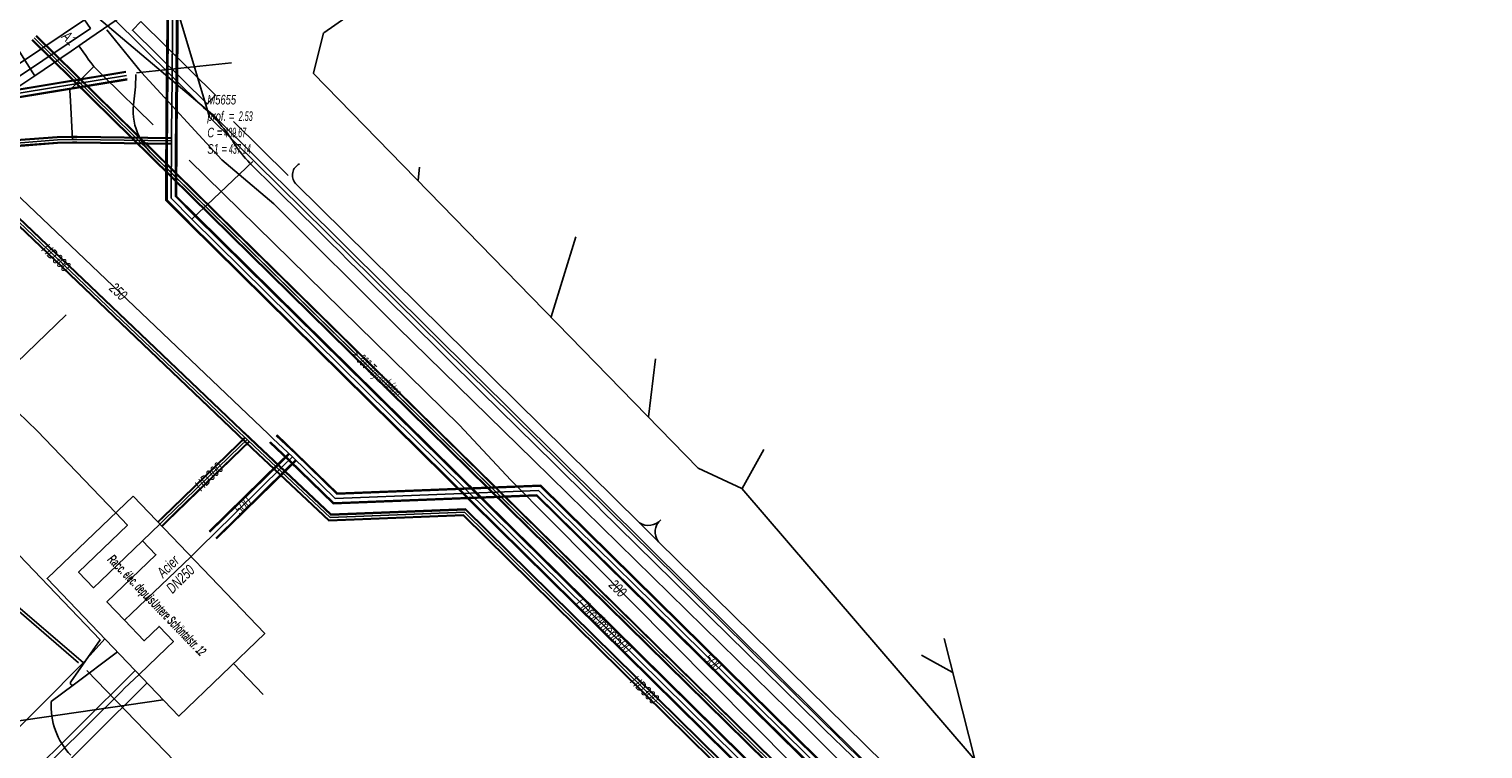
# Model space of a CAD drawing. Header units: metres. Extents: x 2695563 to 2696938, y 1260544 to 1262032.
# Tile 61 of 256: x 2695804 to 2695880, y 1261241 to 1261279. Entities that reach past the tile are written whole.
import ezdxf

# ---------------------------------------------------------------- set-up
doc = ezdxf.new("R2010")
doc.units = ezdxf.units.M
doc.header["$LTSCALE"] = 100
doc.linetypes.add('AUSGEZOGEN', pattern=[0])
doc.linetypes.add('STRICHLINIE2_S3', pattern=[0.25, 0.15, -0.1])
for name, color, linetype in [('Eau portable_Cadastre des conduites_Conduite', 171, 'AUSGEZOGEN'), ('Eau potable_Cadastre des conduites_Conduite_Texte', 171, 'AUSGEZOGEN'), ('EU_Cadastre des conduites', 24, 'AUSGEZOGEN'), ('EU_Cadastre des conduites – Texte', 7, 'AUSGEZOGEN'), ('EU_Cadastre des conduites_Regard normalisé – Texte', 24, 'AUSGEZOGEN'), ('EU_Cadastre des conduites_Texte entrée-sortie', 24, 'AUSGEZOGEN'), ('Gaz_Cadastre des conduites_Conduite', 32, 'AUSGEZOGEN'), ('Gaz_Cadastre des conduites_Conduite_Texte', 32, 'AUSGEZOGEN'), ('Gaz_Cadastre des conduites_Ouvrage_Ligne', 32, 'AUSGEZOGEN'), ('Gaz_Cadastre des conduites_Ouvrage_Surface', 32, 'AUSGEZOGEN'), ('Réseau électrique_Cadastre des conduite_Bord du tracé', 1, 'AUSGEZOGEN'), ('Réseau électrique_Cadastre des conduite_Texte libre_Texte', 1, 'AUSGEZOGEN'), ('Réseau électrique_Cadastre des conduite_Tronçon de tracé', 1, 'AUSGEZOGEN'), ('TV_Cadastre des conduites_CONDUITE', 92, 'AUSGEZOGEN'), ('Télécommunications_SW_Cadastre des conduites_Bord du tracé', 94, 'AUSGEZOGEN')]:
    doc.layers.add(name, color=color, linetype=linetype)
doc.styles.add('ARIAL', font='arial.ttf')
doc.styles.add('ARIALNARROW', font='ARIALN.TTF')
pattern_1 = [(0, (2708005, 1273150), (6075, 6075), [6075, -6075]), (90, (2708005, 1273150), (-6075, 6075), [6075, -6075])]

# ---------------------------------------------------------------- blocks, each defined once
blk = doc.blocks.new('COMPLEXOBJECT_1566')
at = {"layer": 'EU_Cadastre des conduites', "color": 24, "linetype": 'AUSGEZOGEN', "transparency": 33554687}
for p, q in [((5850.591, 11232.519), (5809.442, 11272.938)), ((5851.918, 11232.292), (5850.899, 11232.378)), ((5852.825, 11231.571), (5852.226, 11232.174)), ((5853.05, 11230.294), (5852.995, 11231.189)), ((5869.057, 11214.404), (5853.201, 11229.936)), ((5866.11, 11209.741), (5869.073, 11212.992)), ((5865.979, 11208.902), (5865.979, 11209.404)), ((5865.007, 11207.631), (5865.851, 11208.567))]:
    blk.add_line(p, q, dxfattribs=at)
blk.add_lwpolyline([(5808.563, 11275.41), (5808.667, 11276.352), (5808.673, 11277.016)], dxfattribs=at)
for centre, radius, start, end in [((5811.544, 11275.077), 3, 173.62629, 206.12872), ((5811.551, 11275.084), 3.009, 206.19491, 225.50086), ((5850.925, 11232.858), 0.476, 225.39411, 246.3061), ((5850.942, 11232.872), 0.496, 245.15098, 264.98618), ((5851.834, 11231.608), 0.689, 66.50851, 83.03203), ((5851.837, 11231.622), 0.675, 54.86195, 66.28314), ((5852.378, 11231.141), 0.62, 24.75271, 43.86286), ((5852.343, 11231.136), 0.654, 4.65916, 23.92149), ((5853.495, 11230.278), 0.445, 177.88325, 205.47727), ((5853.49, 11230.258), 0.432, 203.40488, 228.10289), ((5868.364, 11213.692), 0.994, 11.67594, 45.76471), ((5868.357, 11213.691), 1.001, 315.70199, 11.63602), ((5866.452, 11209.416), 0.473, 158.4174, 181.46122), ((5866.428, 11209.427), 0.447, 135.39322, 158.63911), ((5865.498, 11208.891), 0.479, 317.46902, 337.94976), ((5865.527, 11208.89), 0.452, 336.60581, 1.46741)]:
    blk.add_arc(centre, radius, start, end, dxfattribs=at)
blk = doc.blocks.new('COMPLEXOBJECT_1757')
at = {"layer": 'Réseau électrique_Cadastre des conduite_Bord du tracé', "color": 1, "linetype": 'AUSGEZOGEN', "transparency": 33554687}
blk.add_line((5801.723, 11277.757), (5801.01, 11278.794), dxfattribs=at)
for points in [[(5802.578, 11276.92), (5806.293, 11279.426), (5805.986, 11279.882), (5802.572, 11277.583)], [(5801.01, 11278.794), (5800.557, 11278.483), (5801.506, 11277.111)]]:
    blk.add_lwpolyline(points, dxfattribs=at)
for centre, radius, start, end in [((5802.239, 11278.119), 0.631, 215.00749, 301.82809), ((5802.135, 11277.54), 0.762, 214.26925, 305.52581)]:
    blk.add_arc(centre, radius, start, end, dxfattribs=at)
blk = doc.blocks.new('COMPLEXOBJECT_1760')
at = {"layer": 'Réseau électrique_Cadastre des conduite_Bord du tracé', "color": 1, "linetype": 'AUSGEZOGEN', "transparency": 33554687}
for p, q in [((5797.853, 11280.286), (5798.247, 11279.217)), ((5800.944, 11279.804), (5804.683, 11280.103))]:
    blk.add_line(p, q, dxfattribs=at)
blk.add_lwpolyline([(5804.683, 11280.103), (5804.582, 11281.235), (5800.795, 11280.897)], dxfattribs=at)
for centre, radius, start, end in [((5800.821, 11273.382), 7.515, 90.20091, 113.26411), ((5801.086, 11272.661), 7.145, 91.14174, 113.41603)]:
    blk.add_arc(centre, radius, start, end, dxfattribs=at)
blk = doc.blocks.new('COMPLEXOBJECT_2531')
at = {"layer": 'Réseau électrique_Cadastre des conduite_Tronçon de tracé', "color": 1, "linetype": 'AUSGEZOGEN', "transparency": 33554687}
for p, q in [((5812.238, 11275.277), (5807.437, 11280.022)), ((5816.018, 11271.03), (5814.676, 11272.356))]:
    blk.add_line(p, q, dxfattribs=at)
for centre, radius, start, end in [((5806.911, 11269.098), 8.158, 31.8933, 49.23856), ((5818.45, 11276.222), 5.403, 211.39062, 225.68949)]:
    blk.add_arc(centre, radius, start, end, dxfattribs=at)
blk = doc.blocks.new('COMPLEXOBJECT_2568')
at = {"layer": 'Réseau électrique_Cadastre des conduite_Tronçon de tracé', "color": 1, "linetype": 'STRICHLINIE2_S3', "transparency": 33554687}
for p, q in [((5821.98, 11224.272), (5805.263, 11241.272)), ((5804.463, 11194.603), (5822.17, 11222.53)), ((5804, 11184.95), (5803.845, 11192.39))]:
    blk.add_line(p, q, dxfattribs=at)
for centre, radius, start, end in [((5807.96, 11243.846), 3.728, 176.24475, 223.65942), ((5820.984, 11223.282), 1.405, 327.63034, 44.81896), ((5807.586, 11192.538), 3.744, 146.52607, 182.2682)]:
    blk.add_arc(centre, radius, start, end, dxfattribs=at)
blk = doc.blocks.new('COMPLEXOBJECT_2576')
at = {"layer": 'Réseau électrique_Cadastre des conduite_Tronçon de tracé', "color": 1, "linetype": 'AUSGEZOGEN', "transparency": 33554687}
blk.add_line((5799.76, 11259.337), (5805.027, 11264.388), dxfattribs=at)
blk.add_lwpolyline([(5805.263, 11245.126), (5806.8, 11247.33), (5799.44, 11255.01), (5800.18, 11255.69), (5799.691, 11256.222)], dxfattribs=at)
blk.add_arc((5801.278, 11257.745), 2.2, 133.64528, 223.81684, dxfattribs=at)

msp = doc.modelspace()

# ---------------------------------------------------------------- hatches: boundary and pattern name
at = {"layer": 'Gaz_Cadastre des conduites_Ouvrage_Surface', "transparency": 33554687}
h = msp.add_hatch(dxfattribs=at)
h.set_pattern_fill('MUSTER', color=32, scale=4050, style=0, pattern_type=2)
h.set_pattern_definition([(0, (2703955, 1269100), (4050, 4050), [4050, -4050]), (90, (2703955, 1269100), (-4050, 4050), [4050, -4050])])
h.paths.add_polyline_path([(2695809.505, 1261254.684), (2695804.994, 1261250.359), (2695811.915, 1261243.141), (2695816.426, 1261247.467)], flags=0)
at = {"layer": 'Réseau électrique_Cadastre des conduite_Bord du tracé', "lineweight": 18, "transparency": 33554687}
h = msp.add_hatch(dxfattribs=at)
h.set_pattern_fill('MUSTER', color=1, scale=6075, style=0, pattern_type=2)
h.set_pattern_definition(pattern_1)
h.paths.add_polyline_path([(2695801.98, 1261278.604), (2695801.527, 1261278.293), (2695802.476, 1261276.921), (2695802.499, 1261276.889), (2695802.523, 1261276.859), (2695802.549, 1261276.829), (2695802.577, 1261276.802), (2695802.606, 1261276.775), (2695802.636, 1261276.75), (2695802.667, 1261276.727), (2695802.7, 1261276.705), (2695802.733, 1261276.685), (2695802.768, 1261276.667), (2695802.804, 1261276.651), (2695802.84, 1261276.636), (2695802.877, 1261276.623), (2695802.914, 1261276.613), (2695802.953, 1261276.604), (2695802.991, 1261276.597), (2695803.03, 1261276.592), (2695803.069, 1261276.589), (2695803.108, 1261276.588), (2695803.147, 1261276.589), (2695803.186, 1261276.593), (2695803.225, 1261276.598), (2695803.263, 1261276.605), (2695803.302, 1261276.614), (2695803.339, 1261276.625), (2695803.376, 1261276.638), (2695803.412, 1261276.653), (2695803.448, 1261276.669), (2695803.482, 1261276.688), (2695803.516, 1261276.708), (2695803.548, 1261276.73), (2695807.263, 1261279.236), (2695806.956, 1261279.692), (2695803.542, 1261277.393), (2695803.515, 1261277.377), (2695803.488, 1261277.363), (2695803.46, 1261277.35), (2695803.432, 1261277.339), (2695803.402, 1261277.328), (2695803.373, 1261277.32), (2695803.343, 1261277.312), (2695803.313, 1261277.307), (2695803.282, 1261277.302), (2695803.251, 1261277.3), (2695803.221, 1261277.298), (2695803.19, 1261277.298), (2695803.159, 1261277.3), (2695803.128, 1261277.303), (2695803.098, 1261277.308), (2695803.068, 1261277.314), (2695803.038, 1261277.322), (2695803.009, 1261277.331), (2695802.98, 1261277.342), (2695802.951, 1261277.354), (2695802.923, 1261277.367), (2695802.896, 1261277.381), (2695802.87, 1261277.397), (2695802.844, 1261277.415), (2695802.82, 1261277.433), (2695802.796, 1261277.453), (2695802.773, 1261277.474), (2695802.751, 1261277.495), (2695802.731, 1261277.518), (2695802.711, 1261277.542), (2695802.693, 1261277.567)], flags=0)
h = msp.add_hatch(dxfattribs=at)
h.set_pattern_fill('MUSTER', color=1, scale=6075, style=0, pattern_type=2)
h.set_pattern_definition(pattern_1)
h.paths.add_polyline_path([(2695809.912, 1261279.605), (2695809.474, 1261279.143), (2695813.392, 1261275.272), (2695813.838, 1261275.724)], flags=0)

# ---------------------------------------------------------------- linework, layer by layer
at = {"layer": 'Eau portable_Cadastre des conduites_Conduite', "linetype": 'AUSGEZOGEN', "transparency": 33554687}
for p, q in [((2695811.31, 1261281.251), (2695811.253, 1261274.897)), ((2695811.341, 1261281.25), (2695811.284, 1261274.896)), ((2695811.372, 1261281.25), (2695811.315, 1261274.896)), ((2695811.81, 1261281.246), (2695811.753, 1261274.892)), ((2695811.841, 1261281.246), (2695811.784, 1261274.892)), ((2695811.872, 1261281.245), (2695811.815, 1261274.891)), ((2695811.253, 1261274.897), (2695811.246, 1261274.113)), ((2695811.284, 1261274.896), (2695811.277, 1261274.112)), ((2695811.315, 1261274.896), (2695811.308, 1261274.112)), ((2695811.753, 1261274.892), (2695811.746, 1261274.108)), ((2695811.784, 1261274.892), (2695811.777, 1261274.108)), ((2695811.815, 1261274.891), (2695811.808, 1261274.107)), ((2695811.246, 1261274.113), (2695811.239, 1261273.333)), ((2695811.277, 1261274.112), (2695811.27, 1261273.332)), ((2695811.308, 1261274.112), (2695811.301, 1261273.332)), ((2695811.746, 1261274.108), (2695811.739, 1261273.328)), ((2695811.777, 1261274.108), (2695811.77, 1261273.328)), ((2695811.808, 1261274.107), (2695811.801, 1261273.327)), ((2695805.521, 1261273.549), (2695803.364, 1261273.382)), ((2695805.522, 1261273.53), (2695803.365, 1261273.364)), ((2695805.523, 1261273.511), (2695803.367, 1261273.345)), ((2695805.537, 1261273.249), (2695803.387, 1261273.083)), ((2695805.538, 1261273.23), (2695803.389, 1261273.064)), ((2695805.539, 1261273.211), (2695803.39, 1261273.046)), ((2695806.326, 1261273.569), (2695805.521, 1261273.549)), ((2695806.326, 1261273.55), (2695805.522, 1261273.53)), ((2695806.327, 1261273.531), (2695805.523, 1261273.511)), ((2695806.333, 1261273.269), (2695805.537, 1261273.249)), ((2695806.334, 1261273.25), (2695805.538, 1261273.23)), ((2695806.334, 1261273.231), (2695805.539, 1261273.211)), ((2695806.558, 1261273.266), (2695806.328, 1261273.269)), ((2695806.558, 1261273.247), (2695806.328, 1261273.25)), ((2695806.558, 1261273.228), (2695806.328, 1261273.231)), ((2695806.562, 1261273.566), (2695806.332, 1261273.569)), ((2695806.562, 1261273.547), (2695806.332, 1261273.55)), ((2695806.562, 1261273.528), (2695806.332, 1261273.531)), ((2695811.518, 1261273.199), (2695806.558, 1261273.266)), ((2695811.518, 1261273.18), (2695806.558, 1261273.247)), ((2695811.518, 1261273.161), (2695806.558, 1261273.228)), ((2695811.522, 1261273.499), (2695806.562, 1261273.566)), ((2695811.522, 1261273.48), (2695806.562, 1261273.547)), ((2695811.522, 1261273.461), (2695806.562, 1261273.528)), ((2695811.239, 1261273.331), (2695811.236, 1261272.451)), ((2695811.27, 1261273.331), (2695811.267, 1261272.451)), ((2695811.301, 1261273.331), (2695811.298, 1261272.451)), ((2695811.739, 1261273.329), (2695811.736, 1261272.449)), ((2695811.77, 1261273.329), (2695811.767, 1261272.449)), ((2695811.801, 1261273.329), (2695811.798, 1261272.449)), ((2695811.236, 1261272.451), (2695811.233, 1261271.501)), ((2695811.267, 1261272.451), (2695811.264, 1261271.501)), ((2695811.298, 1261272.451), (2695811.295, 1261271.501)), ((2695811.736, 1261272.449), (2695811.733, 1261271.499)), ((2695811.767, 1261272.449), (2695811.764, 1261271.499)), ((2695811.798, 1261272.449), (2695811.795, 1261271.499)), ((2695811.233, 1261271.501), (2695811.228, 1261270.204)), ((2695811.264, 1261271.501), (2695811.26, 1261270.217)), ((2695811.295, 1261271.501), (2695811.291, 1261270.23)), ((2695811.733, 1261271.499), (2695811.729, 1261270.41)), ((2695811.764, 1261271.499), (2695811.76, 1261270.423)), ((2695811.795, 1261271.499), (2695811.792, 1261270.436)), ((2695811.228, 1261270.204), (2695812.401, 1261269.031)), ((2695811.26, 1261270.217), (2695812.423, 1261269.053)), ((2695811.291, 1261270.23), (2695812.445, 1261269.075)), ((2695811.729, 1261270.41), (2695812.755, 1261269.385)), ((2695811.76, 1261270.423), (2695812.777, 1261269.407)), ((2695811.792, 1261270.436), (2695812.799, 1261269.429)), ((2695812.754, 1261269.386), (2695878.188, 1261204.859)), ((2695812.776, 1261269.408), (2695878.21, 1261204.881)), ((2695812.797, 1261269.43), (2695878.231, 1261204.903)), ((2695812.403, 1261269.03), (2695877.837, 1261204.503)), ((2695812.424, 1261269.052), (2695877.858, 1261204.525)), ((2695812.446, 1261269.074), (2695877.88, 1261204.547))]:
    msp.add_line(p, q, dxfattribs=at)
at = {"layer": 'Eau portable_Cadastre des conduites_Conduite', "color": 255, "linetype": 'AUSGEZOGEN', "transparency": 33554687}
for p, q in [((2695811.591, 1261281.248), (2695811.534, 1261274.894)), ((2695811.534, 1261274.894), (2695811.527, 1261274.11)), ((2695811.527, 1261274.11), (2695811.52, 1261273.33)), ((2695805.53, 1261273.38), (2695803.377, 1261273.214)), ((2695806.33, 1261273.4), (2695805.53, 1261273.38)), ((2695806.56, 1261273.397), (2695806.33, 1261273.4)), ((2695811.52, 1261273.33), (2695806.56, 1261273.397)), ((2695811.52, 1261273.33), (2695811.517, 1261272.45)), ((2695811.517, 1261272.45), (2695811.514, 1261271.5)), ((2695811.514, 1261271.5), (2695811.51, 1261270.32)), ((2695811.51, 1261270.32), (2695812.6, 1261269.23)), ((2695812.6, 1261269.23), (2695878.034, 1261204.703))]:
    msp.add_line(p, q, dxfattribs=at)
at = {"layer": 'Eau portable_Cadastre des conduites_Conduite', "color": 7, "linetype": 'AUSGEZOGEN', "transparency": 33554687}
msp.add_line((2695812.449, 1261272.329), (2695826.648, 1261258.408), dxfattribs=at)
for points in [[(2695814.868, 1261284.258), (2695814.746, 1261283.876), (2695814.533, 1261283.73), (2695807.241, 1261278.726), (2695806.66, 1261278.327)], [(2695801.061, 1261281.901), (2695801.255, 1261281.598), (2695801.39, 1261281.39), (2695801.962, 1261280.5), (2695804.238, 1261276.907), (2695804.338, 1261276.749)], [(2695806.66, 1261278.327), (2695806.251, 1261278.049), (2695804.338, 1261276.749), (2695801.709, 1261274.994), (2695800.009, 1261273.899), (2695797.963, 1261273.73), (2695796.802, 1261273.634), (2695796.45, 1261273.604), (2695795.711, 1261273.543), (2695795.423, 1261273.519)], [(2695806.66, 1261278.327), (2695807.021, 1261277.811), (2695807.19, 1261277.568), (2695807.283, 1261277.447), (2695807.44, 1261277.24), (2695807.96, 1261276.73), (2695810.562, 1261274.179)], [(2695806.33, 1261273.4), (2695806.213, 1261275.42), (2695806.18, 1261276), (2695807.44, 1261277.24)], [(2695812.6, 1261269.23), (2695813.017, 1261269.623), (2695813.381, 1261269.967), (2695815.8, 1261272.25)], [(2695826.648, 1261258.408), (2695826.899, 1261258.139), (2695829.349, 1261255.514), (2695850.478, 1261234.227), (2695861.757, 1261223.318)], [(2695800.263, 1261234.988), (2695800.396, 1261235.12), (2695800.7, 1261235.42), (2695801.503, 1261236.217), (2695810.249, 1261244.878)]]:
    msp.add_lwpolyline(points, dxfattribs=at)
at = {"layer": 'EU_Cadastre des conduites', "color": 24, "linetype": 'AUSGEZOGEN', "transparency": 33554687}
for p, q in [((2695837.097, 1261291.211), (2695819.52, 1261279.009)), ((2695819.509, 1261279.009), (2695818.98, 1261276.895)), ((2695814.672, 1261277.436), (2695809.69, 1261276.907)), ((2695818.974, 1261276.895), (2695839.196, 1261256.151)), ((2695824.559, 1261271.948), (2695824.487, 1261271.27)), ((2695832.765, 1261268.296), (2695831.461, 1261264.089)), ((2695836.942, 1261261.888), (2695836.576, 1261258.848)), ((2695842.644, 1261257.135), (2695841.499, 1261255.083)), ((2695839.185, 1261256.146), (2695841.489, 1261255.078)), ((2695841.485, 1261255.077), (2695858.034, 1261235.843)), ((2695808.032, 1261247.204), (2695806.926, 1261245.964)), ((2695852.116, 1261247.211), (2695853.716, 1261240.857)), ((2695850.925, 1261246.344), (2695852.533, 1261245.444)), ((2695806.926, 1261245.964), (2695797.184, 1261236.211)), ((2695797.27, 1261233.303), (2695809.596, 1261245.51))]:
    msp.add_line(p, q, dxfattribs=at)
at = {"layer": 'EU_Cadastre des conduites', "linetype": 'AUSGEZOGEN', "transparency": 33554687}
for p, q in [((2695804.188, 1261278.624), (2695852.412, 1261231.255)), ((2695804.202, 1261278.638), (2695852.426, 1261231.269)), ((2695804.216, 1261278.652), (2695852.44, 1261231.283)), ((2695804.398, 1261278.838), (2695852.622, 1261231.469)), ((2695804.412, 1261278.852), (2695852.636, 1261231.483)), ((2695804.426, 1261278.866), (2695852.65, 1261231.497)), ((2695809.124, 1261276.979), (2695796.059, 1261274.827)), ((2695809.127, 1261276.959), (2695796.062, 1261274.807)), ((2695809.131, 1261276.94), (2695796.066, 1261274.788)), ((2695809.189, 1261276.584), (2695796.124, 1261274.432)), ((2695809.193, 1261276.565), (2695796.128, 1261274.413)), ((2695809.196, 1261276.545), (2695796.131, 1261274.393))]:
    msp.add_line(p, q, dxfattribs=at)
at = {"layer": 'EU_Cadastre des conduites', "color": 255, "transparency": 33554687}
for p, q in [((2695804.307, 1261278.745), (2695852.531, 1261231.376)), ((2695809.16, 1261276.762), (2695796.095, 1261274.61))]:
    msp.add_line(p, q, dxfattribs=at)
at = {"layer": 'Gaz_Cadastre des conduites_Conduite', "linetype": 'AUSGEZOGEN', "transparency": 33554687}
for p, q in [((2695797.022, 1261275.018), (2695814.984, 1261257.911)), ((2695797.036, 1261275.03), (2695814.997, 1261257.924)), ((2695797.05, 1261275.043), (2695815.01, 1261257.938)), ((2695797.25, 1261275.215), (2695815.19, 1261258.128)), ((2695797.264, 1261275.228), (2695815.203, 1261258.142)), ((2695797.278, 1261275.24), (2695815.216, 1261258.155)), ((2695814.984, 1261257.911), (2695815.384, 1261257.531)), ((2695814.997, 1261257.924), (2695815.397, 1261257.544)), ((2695815.002, 1261257.406), (2695815.383, 1261257.774)), ((2695815.01, 1261257.938), (2695815.41, 1261257.558)), ((2695815.19, 1261258.128), (2695815.59, 1261257.748)), ((2695815.203, 1261258.142), (2695815.603, 1261257.762)), ((2695815.216, 1261258.155), (2695815.616, 1261257.775)), ((2695815.616, 1261257.776), (2695816.003, 1261257.412)), ((2695817.024, 1261257.855), (2695818.03, 1261256.898)), ((2695817.045, 1261257.878), (2695818.052, 1261256.92)), ((2695817.067, 1261257.901), (2695818.074, 1261256.943)), ((2695811.553, 1261254.068), (2695815.002, 1261257.406)), ((2695811.566, 1261254.055), (2695815.015, 1261257.393)), ((2695811.579, 1261254.041), (2695815.028, 1261257.379)), ((2695811.761, 1261253.853), (2695815.21, 1261257.191)), ((2695811.774, 1261253.839), (2695815.223, 1261257.177)), ((2695811.787, 1261253.826), (2695815.236, 1261257.164)), ((2695815.015, 1261257.393), (2695815.396, 1261257.761)), ((2695815.028, 1261257.379), (2695815.409, 1261257.747)), ((2695815.21, 1261257.191), (2695815.591, 1261257.559)), ((2695815.223, 1261257.177), (2695815.604, 1261257.545)), ((2695815.236, 1261257.164), (2695815.617, 1261257.532)), ((2695815.384, 1261257.53), (2695815.771, 1261257.166)), ((2695815.397, 1261257.544), (2695815.784, 1261257.18)), ((2695815.41, 1261257.557), (2695815.797, 1261257.193)), ((2695815.59, 1261257.749), (2695815.977, 1261257.385)), ((2695815.603, 1261257.762), (2695815.99, 1261257.398)), ((2695815.771, 1261257.166), (2695819.788, 1261253.39)), ((2695815.784, 1261257.18), (2695819.795, 1261253.409)), ((2695815.797, 1261257.193), (2695819.802, 1261253.428)), ((2695815.977, 1261257.385), (2695819.902, 1261253.694)), ((2695815.99, 1261257.398), (2695819.909, 1261253.713)), ((2695816.003, 1261257.412), (2695819.916, 1261253.732)), ((2695816.679, 1261257.493), (2695817.684, 1261256.537)), ((2695816.701, 1261257.516), (2695817.706, 1261256.56)), ((2695816.722, 1261257.539), (2695817.728, 1261256.582)), ((2695817.181, 1261256.45), (2695813.498, 1261252.84)), ((2695817.203, 1261256.428), (2695813.52, 1261252.818)), ((2695817.225, 1261256.405), (2695813.542, 1261252.795)), ((2695817.682, 1261256.941), (2695817.181, 1261256.45)), ((2695817.704, 1261256.919), (2695817.203, 1261256.428)), ((2695817.726, 1261256.896), (2695817.225, 1261256.405)), ((2695818.032, 1261256.584), (2695817.531, 1261256.093)), ((2695818.054, 1261256.561), (2695817.553, 1261256.07)), ((2695818.076, 1261256.539), (2695817.575, 1261256.048)), ((2695817.684, 1261256.537), (2695820.021, 1261254.274)), ((2695817.706, 1261256.56), (2695820.033, 1261254.306)), ((2695817.728, 1261256.582), (2695820.045, 1261254.338)), ((2695818.03, 1261256.898), (2695820.215, 1261254.782)), ((2695818.052, 1261256.92), (2695820.227, 1261254.814)), ((2695818.074, 1261256.943), (2695820.239, 1261254.846)), ((2695817.531, 1261256.093), (2695813.848, 1261252.483)), ((2695817.553, 1261256.07), (2695813.87, 1261252.46)), ((2695817.575, 1261256.048), (2695813.892, 1261252.438)), ((2695820.033, 1261254.306), (2695830.712, 1261254.727)), ((2695820.045, 1261254.338), (2695830.724, 1261254.759)), ((2695820.215, 1261254.782), (2695830.896, 1261255.203)), ((2695820.227, 1261254.814), (2695830.908, 1261255.235)), ((2695820.239, 1261254.846), (2695830.921, 1261255.267)), ((2695830.712, 1261254.727), (2695836.689, 1261248.845)), ((2695830.724, 1261254.759), (2695836.711, 1261248.867)), ((2695830.896, 1261255.203), (2695837.017, 1261249.179)), ((2695830.908, 1261255.235), (2695837.039, 1261249.201)), ((2695830.921, 1261255.267), (2695837.061, 1261249.223)), ((2695811.098, 1261253.627), (2695811.553, 1261254.068)), ((2695811.111, 1261253.614), (2695811.566, 1261254.055)), ((2695811.124, 1261253.6), (2695811.579, 1261254.041)), ((2695819.902, 1261253.694), (2695826.963, 1261253.973)), ((2695819.909, 1261253.713), (2695826.97, 1261253.992)), ((2695819.916, 1261253.732), (2695826.977, 1261254.012)), ((2695820.021, 1261254.274), (2695830.699, 1261254.695)), ((2695826.963, 1261253.973), (2695864.551, 1261217)), ((2695826.97, 1261253.992), (2695864.564, 1261217.013)), ((2695826.977, 1261254.012), (2695864.577, 1261217.026)), ((2695830.699, 1261254.695), (2695836.667, 1261248.823)), ((2695810.82, 1261253.358), (2695811.098, 1261253.627)), ((2695810.833, 1261253.345), (2695811.111, 1261253.614)), ((2695810.846, 1261253.331), (2695811.124, 1261253.6)), ((2695811.028, 1261253.143), (2695811.306, 1261253.412)), ((2695811.041, 1261253.129), (2695811.319, 1261253.398)), ((2695811.054, 1261253.116), (2695811.332, 1261253.385)), ((2695811.306, 1261253.412), (2695811.761, 1261253.853)), ((2695811.319, 1261253.398), (2695811.774, 1261253.839)), ((2695811.332, 1261253.385), (2695811.787, 1261253.826)), ((2695819.788, 1261253.39), (2695826.845, 1261253.668)), ((2695819.795, 1261253.409), (2695826.852, 1261253.688)), ((2695819.802, 1261253.428), (2695826.859, 1261253.707)), ((2695826.845, 1261253.668), (2695864.341, 1261216.786)), ((2695826.852, 1261253.688), (2695864.354, 1261216.799)), ((2695826.859, 1261253.707), (2695864.367, 1261216.812)), ((2695836.667, 1261248.823), (2695866.743, 1261219.221)), ((2695836.689, 1261248.845), (2695866.765, 1261219.243)), ((2695836.711, 1261248.867), (2695866.787, 1261219.265)), ((2695837.017, 1261249.179), (2695867.093, 1261219.577)), ((2695837.039, 1261249.201), (2695867.115, 1261219.599)), ((2695837.061, 1261249.223), (2695867.137, 1261219.621))]:
    msp.add_line(p, q, dxfattribs=at)
at = {"layer": 'Gaz_Cadastre des conduites_Conduite', "color": 255, "linetype": 'AUSGEZOGEN', "transparency": 33554687}
for p, q in [((2695797.15, 1261275.129), (2695815.1, 1261258.033)), ((2695815.1, 1261258.033), (2695815.5, 1261257.653)), ((2695811.67, 1261253.947), (2695815.119, 1261257.285)), ((2695815.119, 1261257.285), (2695815.5, 1261257.653)), ((2695815.5, 1261257.653), (2695815.887, 1261257.289)), ((2695815.887, 1261257.289), (2695819.852, 1261253.561)), ((2695816.873, 1261257.697), (2695817.879, 1261256.74)), ((2695817.378, 1261256.249), (2695813.695, 1261252.639)), ((2695817.879, 1261256.74), (2695817.378, 1261256.249)), ((2695817.879, 1261256.74), (2695820.13, 1261254.56)), ((2695820.13, 1261254.56), (2695830.81, 1261254.981)), ((2695830.81, 1261254.981), (2695836.864, 1261249.023)), ((2695810.937, 1261253.237), (2695811.215, 1261253.506)), ((2695811.215, 1261253.506), (2695811.67, 1261253.947)), ((2695819.852, 1261253.561), (2695826.911, 1261253.84)), ((2695826.911, 1261253.84), (2695864.459, 1261216.906)), ((2695836.864, 1261249.023), (2695866.94, 1261219.421))]:
    msp.add_line(p, q, dxfattribs=at)
at = {"layer": 'Gaz_Cadastre des conduites_Conduite', "color": 32, "linetype": 'AUSGEZOGEN', "transparency": 33554687}
for p, q in [((2695810.003, 1261252.341), (2695810.937, 1261253.237)), ((2695807.792, 1261250.221), (2695810.003, 1261252.341)), ((2695809.425, 1261248.519), (2695812.536, 1261251.503)), ((2695811.266, 1261246.707), (2695809.823, 1261245.323))]:
    msp.add_line(p, q, dxfattribs=at)
for points in [[(2695796.708, 1261277.612), (2695797.033, 1261277.123), (2695798.04, 1261275.603), (2695816.629, 1261257.929), (2695816.873, 1261257.697)], [(2695808.593, 1261253.811), (2695804.476, 1261258.104), (2695802.42, 1261260.08), (2695795.528, 1261264.958), (2695791.381, 1261267.856), (2695785.639, 1261269.309), (2695779.105, 1261268.73), (2695771.116, 1261268.023), (2695767.734, 1261268.21), (2695762.63, 1261268.457), (2695746.772, 1261269.946), (2695721.533, 1261272.606)], [(2695808.593, 1261253.811), (2695809.211, 1261253.167), (2695806.64, 1261250.701), (2695807.431, 1261249.875), (2695807.792, 1261250.221)], [(2695813.695, 1261252.639), (2695813.213, 1261252.167), (2695812.536, 1261251.503)], [(2695810.003, 1261252.341), (2695810.704, 1261251.61), (2695808.133, 1261249.144), (2695809.064, 1261248.173), (2695809.425, 1261248.519)], [(2695809.064, 1261248.173), (2695810.096, 1261247.096), (2695810.877, 1261247.845), (2695811.627, 1261247.053), (2695811.266, 1261246.707)], [(2695792.526, 1261235.849), (2695792.795, 1261236.106), (2695795.755, 1261238.933), (2695799.51, 1261235.069), (2695805.469, 1261241.039), (2695808.899, 1261244.431), (2695809.065, 1261244.596), (2695809.823, 1261245.323)]]:
    msp.add_lwpolyline(points, dxfattribs=at)
at = {"layer": 'Gaz_Cadastre des conduites_Ouvrage_Ligne', "color": 32, "linetype": 'AUSGEZOGEN', "transparency": 33554687}
for p, q in [((2695804.994, 1261250.359), (2695809.505, 1261254.684)), ((2695811.915, 1261243.141), (2695804.994, 1261250.359)), ((2695816.426, 1261247.467), (2695811.915, 1261243.141))]:
    msp.add_line(p, q, dxfattribs=at)
at = {"layer": 'Gaz_Cadastre des conduites_Ouvrage_Ligne', "color": 32, "linetype": 'STRICHLINIE2_S3', "transparency": 33554687}
msp.add_line((2695809.505, 1261254.684), (2695816.426, 1261247.467), dxfattribs=at)
at = {"layer": 'Gaz_Cadastre des conduites_Ouvrage_Surface', "color": 255, "linetype": 'AUSGEZOGEN', "transparency": 33554687}
msp.add_lwpolyline([(2695809.505, 1261254.684), (2695804.994, 1261250.359), (2695811.915, 1261243.141), (2695816.426, 1261247.467), (2695809.505, 1261254.684)], close=True, dxfattribs=at)
at = {"layer": 'Réseau électrique_Cadastre des conduite_Bord du tracé', "color": 1, "linetype": 'AUSGEZOGEN', "transparency": 33554687}
msp.add_lwpolyline([(2695809.912, 1261279.605), (2695809.474, 1261279.143), (2695813.392, 1261275.272), (2695813.838, 1261275.724), (2695809.912, 1261279.605)], close=True, dxfattribs=at)
at = {"layer": 'Réseau électrique_Cadastre des conduite_Tronçon de tracé', "color": 1, "linetype": 'AUSGEZOGEN', "transparency": 33554687}
for p, q in [((2695817.646, 1261271.51), (2695814.784, 1261274.358)), ((2695836.104, 1261253.284), (2695818.033, 1261271.104)), ((2695837.114, 1261252.29), (2695836.104, 1261253.284)), ((2695853.509, 1261236.187), (2695837.114, 1261252.29)), ((2695814.789, 1261245.897), (2695816.344, 1261244.268))]:
    msp.add_line(p, q, dxfattribs=at)
at = {"layer": 'Réseau électrique_Cadastre des conduite_Tronçon de tracé', "color": 1, "linetype": 'STRICHLINIE2_S3', "transparency": 33554687}
for p, q in [((2695806.899, 1261245.93), (2695791.981, 1261258.7)), ((2695806.365, 1261244.769), (2695808.683, 1261246.512)), ((2695839.788, 1261211.794), (2695806.899, 1261245.93)), ((2695805.21, 1261243.9), (2695806.365, 1261244.769))]:
    msp.add_line(p, q, dxfattribs=at)
at = {"layer": 'Réseau électrique_Cadastre des conduite_Tronçon de tracé', "color": 1, "linetype": 'AUSGEZOGEN', "transparency": 33554687}
for centre, radius, start, end in [((2695818.535, 1261271.529), 0.658, 115.25659, 220.29317), ((2700802.982, 1266306.235), 7086.278, 225.2824444, 225.631536), ((2695836.573, 1261254.04), 0.89, 238.175, 317.94321), ((2695837.754, 1261252.807), 0.823, 129.2288, 218.89794)]:
    msp.add_arc(centre, radius, start, end, dxfattribs=at)
at = {"layer": 'Réseau électrique_Cadastre des conduite_Tronçon de tracé', "color": 1, "linetype": 'STRICHLINIE2_S3', "transparency": 33554687}
msp.add_arc((2695806.323, 1261244.871), 0.111, 144.38111, 292.26593, dxfattribs=at)
at = {"layer": 'TV_Cadastre des conduites_CONDUITE', "color": 92, "linetype": 'AUSGEZOGEN', "transparency": 33554687}
for points in [[(2695806.226, 1261284.67), (2695799.709, 1261281.351), (2695791.15, 1261278.115), (2695797.508, 1261248.543), (2695802.057, 1261242.684), (2695811.091, 1261244)], [(2695878.614, 1261210.455), (2695813.515, 1261274.575), (2695811.745, 1261280.472), (2695806.226, 1261284.67)]]:
    msp.add_lwpolyline(points, dxfattribs=at)
at = {"layer": 'Télécommunications_SW_Cadastre des conduites_Bord du tracé', "color": 94, "linetype": 'AUSGEZOGEN', "transparency": 33554687}
for p, q in [((2695806.647, 1261245.935), (2695791.922, 1261258.622)), ((2695839.493, 1261212.067), (2695807.083, 1261245.524))]:
    msp.add_line(p, q, dxfattribs=at)
for points in [[(2695854.744, 1261234.023), (2695854.625, 1261234.136), (2695813.8, 1261274.61), (2695802.85, 1261283.864), (2695796.06, 1261292.942)], [(2695808.12, 1261279.17), (2695809.95, 1261276.92), (2695814.17, 1261272.33), (2695816.897, 1261270.021), (2695823.396, 1261263.562), (2695830.541, 1261256.567), (2695837.687, 1261249.571), (2695844.833, 1261242.575), (2695851.908, 1261235.508), (2695871.01, 1261216.757), (2695880.698, 1261207.251), (2695886.746, 1261199.81), (2695887.743, 1261198.584), (2695885.971, 1261195.446)]]:
    msp.add_lwpolyline(points, dxfattribs=at)

# ---------------------------------------------------------------- block references
at = {"layer": 'EU_Cadastre des conduites', "color": 24, "linetype": 'AUSGEZOGEN', "lineweight": -3, "transparency": 33554687}
msp.add_blockref('COMPLEXOBJECT_1566', (2690000.97, 1249999.81), dxfattribs=at)
at = {"layer": 'Réseau électrique_Cadastre des conduite_Bord du tracé', "color": 1, "linetype": 'AUSGEZOGEN', "lineweight": -3, "transparency": 33554687}
for name in ['COMPLEXOBJECT_1760', 'COMPLEXOBJECT_1757']:
    msp.add_blockref(name, (2690000.97, 1249999.81), dxfattribs=at)
at = {"layer": 'Réseau électrique_Cadastre des conduite_Tronçon de tracé', "color": 1, "linetype": 'AUSGEZOGEN', "lineweight": -3, "transparency": 33554687}
for name in ['COMPLEXOBJECT_2531', 'COMPLEXOBJECT_2576']:
    msp.add_blockref(name, (2690000.97, 1249999.81), dxfattribs=at)
at = {"layer": 'Réseau électrique_Cadastre des conduite_Tronçon de tracé', "color": 1, "linetype": 'STRICHLINIE2_S3', "lineweight": -3, "transparency": 33554687}
msp.add_blockref('COMPLEXOBJECT_2568', (2690000.97, 1249999.81), dxfattribs=at)

# ---------------------------------------------------------------- texts
at = {"layer": 'Eau potable_Cadastre des conduites_Conduite_Texte', "color": 7, "transparency": 33554687, "char_height": 0.55426, "attachment_point": 5, "style": 'ARIAL'}
for s, insert, width, rotation in [('\\A1;{\\fArial|i1|b0;\\H0.554263;\\W0.700000;\\C7;200}\\P', (2695834.97, 1261249.842), 1.10633, 314.7876), ('\\A1;{\\fArial|b0|i1|c0|p34;\\W0.7;Fibrociment500}', (2695834.26, 1261247.906), 1.76538, 315.3996)]:
    msp.add_mtext(s, dxfattribs=dict(at, insert=insert, width=width, rotation=rotation))
at = {"layer": 'EU_Cadastre des conduites – Texte', "color": 24, "transparency": 33554687, "insert": (2695822.229, 1261261.093), "char_height": 0.55705, "width": 6, "attachment_point": 5, "rotation": 316.6605, "style": 'ARIAL'}
msp.add_mtext('\\A1;{\\fArial|b0|i1|c0|p34;\\W0.7;> \\W0.49;300 Tuyau béton}', dxfattribs=at)
at = {"layer": 'EU_Cadastre des conduites_Regard normalisé – Texte', "color": 24, "transparency": 33554687, "insert": (2695813.41, 1261275.75), "char_height": 0.50641, "width": 2.8484, "attachment_point": 1, "line_spacing_factor": 1.024096, "style": 'ARIAL'}
msp.add_mtext('\\A1;{\\fArial|b0|i1|c0|p34;\\W0.69709;M5655}\\P{\\fArial|b0|i1|c0|p34;\\H0.99721x;\\W0.69709;prof. = \\W0.48796; 2.53}\\P{\\fArial|b0|i1|c0|p34;\\H0.99721x;\\W0.69709;C =\\W0.48796; 439.67}\\P{\\fArial|b0|i1|c0|p34;\\H0.99721x;\\W0.69709;S1 =\\W0.48796; 437.14}', dxfattribs=at)
at = {"layer": 'EU_Cadastre des conduites_Texte entrée-sortie', "color": 24, "transparency": 33554687, "insert": (2695805.721, 1261278.758), "char_height": 0.55705, "width": 0.85544, "attachment_point": 7, "rotation": 315.5121, "style": 'ARIAL'}
msp.add_mtext('\\A1;{\\fArial|i1|b0;\\H0.557054;\\W0.700000;\\C24;A1}\\P', dxfattribs=at)
at = {"layer": 'Gaz_Cadastre des conduites_Conduite_Texte', "color": 32, "transparency": 33554687, "char_height": 0.55825, "attachment_point": 5, "style": 'ARIAL'}
for s, insert, width, rotation in [('\\A1;{\\fArial|i1|b0;\\H0.558250;\\W0.700000;\\C32;HD300}\\P', (2695805.467, 1261267.2), 1.90938, 316.3977), ('\\A1;{\\fArial|i1|b0;\\H0.558250;\\W0.700000;\\C32;250}\\P', (2695808.735, 1261265.426), 1.11429, 316.4436), ('\\A1;{\\fArial|i1|b0;\\H0.558250;\\W0.700000;\\C32;HD300}\\P', (2695813.497, 1261255.707), 1.90938, 44.0649), ('\\A1;{\\fArial|i1|b0;\\H0.558250;\\W0.700000;\\C32;500}\\P', (2695815.273, 1261254.178), 1.11429, 44.4303), ('\\A1;{\\fArial|b0|i1|c0|p34;\\W0.7;Acier DN250}', (2695811.668, 1261250.663), 1.62848, 44.4321), ('\\A1;{\\fArial|i1|b0;\\H0.558250;\\W0.700000;\\C32;500}\\P', (2695839.963, 1261245.965), 1.11429, 315.4554), ('\\A1;{\\fArial|i1|b0;\\H0.558250;\\W0.700000;\\C32;HD300}\\P', (2695836.384, 1261244.513), 1.90938, 315.4734)]:
    msp.add_mtext(s, dxfattribs=dict(at, insert=insert, width=width, rotation=rotation))
at = {"layer": 'Réseau électrique_Cadastre des conduite_Texte libre_Texte', "color": 1, "transparency": 33554687, "insert": (2695810.706, 1261248.909), "char_height": 0.5075, "width": 12, "attachment_point": 5, "rotation": 314.0199, "style": 'ARIALNARROW'}
msp.add_mtext('\\A1;{\\fArial Narrow|b1|i1|c0|p34;\\W0.7;Racc\\W0.49;. élec. dep\\W0.7;uis\\W0.49;Untere Schöntalstr. 12}', dxfattribs=at)

doc.saveas('drawing.dxf')
